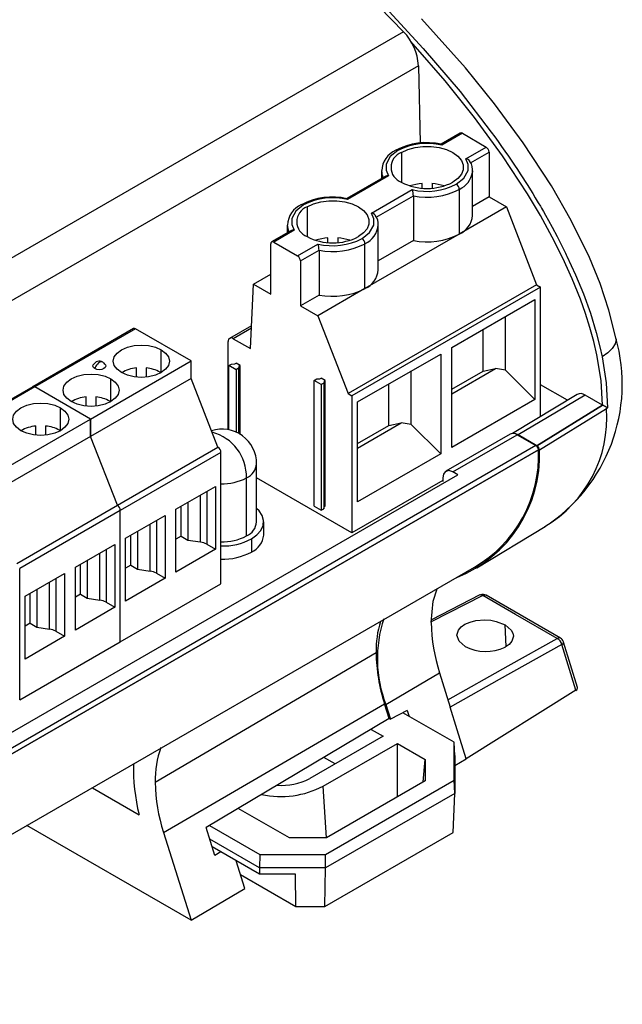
# Model space of a CAD drawing. Header units: millimetres. Extents: x 0 to 1397, y 0 to 1080.
# Tile 13 of 14: x 1066 to 1174, y 699 to 875. Entities that reach past the tile are written whole.
import ezdxf

# ---------------------------------------------------------------- set-up
doc = ezdxf.new("R2010")
doc.units = ezdxf.units.MM
doc.header["$LTSCALE"] = 5

msp = doc.modelspace()

# ---------------------------------------------------------------- linework, layer by layer
for p, q in [((1134.97, 872.38), (975.9, 780.55)), ((1137.62, 866.3), (980.22, 775.44)), ((1137.62, 866.3), (1137.93, 852.48)), ((1145.07, 854.27), (1141.66, 852.3)), ((1145.45, 854.23), (1141.79, 852.12)), ((1145.45, 854.23), (1149.69, 851.78)), ((1146.04, 849.67), (1149.69, 851.78)), ((1134.56, 850.8), (1134.56, 845.49)), ((1146.9, 848.95), (1150.22, 850.86)), ((1150.22, 850.86), (1150.22, 842.87)), ((1131.66, 846.52), (1124.83, 842.58)), ((1132.27, 846.62), (1124.97, 842.41)), ((1131.03, 847.53), (1131.03, 846.16)), ((1147.28, 847.53), (1147.27, 847.31)), ((1147.28, 839.54), (1147.28, 847.53)), ((1129.21, 839.96), (1136.51, 844.17)), ((1138.28, 844.43), (1138.28, 845.26)), ((1140.03, 845.26), (1140.03, 844.43)), ((1144.9, 844.22), (1144.9, 836.22)), ((1130.07, 839.23), (1136.71, 843.06)), ((1136.71, 843.06), (1136.71, 835.07)), ((1150.22, 842.87), (1147.28, 841.17)), ((1150.22, 842.87), (1153.31, 841.08)), ((1117.73, 841.09), (1117.73, 835.78)), ((1153.31, 841.08), (1144.9, 836.22)), ((1153.31, 841.08), (1158.7, 827.18)), ((1114.2, 837.82), (1114.2, 836.44)), ((1130.45, 829.82), (1130.45, 837.82)), ((1114.83, 836.81), (1111.41, 834.84)), ((1115.44, 836.91), (1111.79, 834.8)), ((1121.45, 834.71), (1121.45, 835.54)), ((1123.2, 835.54), (1123.2, 834.71)), ((1144.9, 836.22), (1128.07, 826.51)), ((1111.26, 825.51), (1111.26, 834.49)), ((1111.79, 834.8), (1116.03, 832.35)), ((1116.03, 832.35), (1119.68, 834.46)), ((1128.07, 826.51), (1128.07, 834.5)), ((1136.71, 835.07), (1130.45, 831.45)), ((1116.56, 831.43), (1119.88, 833.35)), ((1119.88, 833.35), (1119.88, 825.35)), ((1116.56, 831.43), (1116.56, 823.43)), ((1108.16, 827.3), (1111.26, 829.08)), ((1107.63, 815.77), (1108.16, 827.3)), ((1108.16, 827.3), (1111.26, 825.51)), ((1128.07, 826.51), (1119.65, 821.65)), ((1158.7, 827.18), (1125.05, 807.75)), ((1159.41, 826.77), (1125.75, 807.34)), ((1158.7, 827.18), (1159.41, 826.77)), ((1159.41, 803.66), (1159.41, 826.77)), ((1119.88, 825.35), (1116.56, 823.43)), ((1116.56, 823.43), (1119.65, 821.65)), ((1143.58, 815.96), (1158.41, 824.52)), ((1158.41, 824.52), (1158.41, 806.7)), ((1119.65, 821.65), (1125.05, 807.75)), ((1153.16, 811.95), (1153.16, 821.49)), ((1107.82, 819.86), (1103.91, 817.61)), ((1086.73, 819.35), (1068.77, 808.98)), ((1087.11, 819.31), (1069.15, 808.95)), ((1097.06, 813.57), (1087.11, 819.31)), ((1107.8, 819.43), (1104.54, 817.55)), ((1149.14, 811.76), (1149.14, 819.17)), ((1103.66, 801.28), (1103.66, 817.04)), ((1104.54, 817.55), (1107.63, 815.77)), ((1143.58, 798.14), (1143.58, 815.96)), ((1091.68, 811.49), (1091.68, 815.57)), ((1126.75, 806.25), (1141.58, 814.81)), ((1141.58, 814.81), (1141.58, 796.99)), ((1079.1, 803.2), (1097.06, 813.57)), ((1097.06, 810.46), (1097.06, 813.57)), ((1103.78, 812.74), (1104.25, 813.01)), ((1105.05, 812.01), (1103.78, 812.74)), ((1103.78, 801.26), (1103.78, 812.74)), ((1104.25, 813.01), (1104.83, 813.04)), ((1104.83, 813.04), (1105.06, 813.17)), ((1105.79, 812.74), (1105.06, 813.17)), ((1105.56, 812.61), (1105.51, 812.28)), ((1105.79, 812.74), (1105.56, 812.61)), ((1105.56, 812.61), (1105.56, 800.6)), ((1105.79, 800.46), (1105.79, 812.74)), ((1087.27, 810.69), (1087.27, 812.32)), ((1089.02, 812.32), (1089.02, 810.69)), ((1091.51, 811.57), (1091.68, 811.46)), ((1105.51, 812.28), (1105.05, 812.01)), ((1105.05, 812.01), (1105.05, 800.85)), ((1105.51, 812.28), (1105.51, 800.63)), ((1136.33, 802.23), (1136.33, 811.78)), ((1143.58, 807.73), (1151.36, 812.23)), ((1143.58, 808.55), (1149.14, 811.76)), ((1149.14, 811.76), (1151.36, 812.23)), ((1153.16, 811.95), (1151.36, 812.23)), ((1153.16, 811.95), (1158.41, 806.7)), ((1068.77, 808.98), (1050.81, 798.61)), ((1069.15, 808.95), (1051.19, 798.58)), ((1079.1, 803.2), (1069.15, 808.95)), ((1079.1, 803.2), (1069.15, 808.95)), ((1097.06, 810.46), (1079.1, 800.09)), ((1082.7, 806.31), (1082.7, 810.39)), ((1101.83, 798.16), (1097.06, 810.46)), ((1118.99, 810.09), (1119.45, 810.35)), ((1120.25, 809.36), (1118.99, 810.09)), ((1118.99, 787.63), (1118.99, 810.09)), ((1119.45, 810.35), (1120.03, 810.38)), ((1120.03, 810.38), (1120.26, 810.51)), ((1120.71, 809.63), (1120.25, 809.36)), ((1120.25, 809.36), (1120.25, 786.9)), ((1120.99, 810.09), (1120.26, 810.51)), ((1120.76, 809.96), (1120.71, 809.63)), ((1120.71, 809.63), (1120.71, 787.17)), ((1120.99, 810.09), (1120.76, 809.96)), ((1120.76, 809.96), (1120.76, 787.51)), ((1120.99, 787.64), (1120.99, 810.09)), ((1132.31, 802.05), (1132.31, 809.46)), ((1164.19, 806.55), (1159.41, 809.31)), ((1125.05, 807.75), (1125.75, 807.34)), ((1125.75, 807.34), (1125.75, 782.85)), ((1165.94, 807.61), (1154.41, 800.63)), ((1170.49, 805.67), (1167.35, 807.48)), ((1078.29, 805.5), (1078.29, 807.14)), ((1080.04, 807.14), (1080.04, 805.5)), ((1082.53, 806.38), (1082.68, 806.29)), ((1126.75, 788.43), (1126.75, 806.25)), ((1158.41, 806.7), (1143.58, 798.14)), ((1170.49, 805.67), (1158.77, 798.43)), ((1158.77, 798.43), (1170.49, 805.67)), ((1073.72, 801.12), (1073.72, 805.2)), ((1171.17, 805.04), (1159.21, 797.65)), ((1171.33, 805.19), (1171.17, 805.04)), ((1061.14, 792.83), (1079.1, 803.2)), ((1069.31, 800.32), (1069.31, 801.96)), ((1071.06, 801.96), (1071.06, 800.32)), ((1079.1, 800.09), (1079.1, 803.2)), ((1079.1, 803.2), (1079.1, 800.09)), ((1126.75, 798.02), (1134.53, 802.51)), ((1126.75, 798.84), (1132.31, 802.05)), ((1132.31, 802.05), (1134.53, 802.51)), ((1136.33, 802.23), (1134.53, 802.51)), ((1136.33, 802.23), (1141.58, 796.99)), ((1073.55, 801.2), (1073.72, 801.09)), ((1154, 800.51), (1142.48, 793.86)), ((1143.76, 793.75), (1155.25, 800.39)), ((1155.25, 800.39), (1158.59, 798.45)), ((1158.77, 798.43), (1155.43, 800.36)), ((1158.59, 798.45), (1023.42, 720.42)), ((1079.1, 800.09), (1061.14, 789.73)), ((1083.87, 787.79), (1079.1, 800.09)), ((1083.87, 787.79), (1079.1, 800.09)), ((1023.8, 719.61), (1159.04, 797.68)), ((1159.04, 797.69), (1023.86, 719.66)), ((1083.87, 787.79), (1101.83, 798.16)), ((1102.36, 797.24), (1084.4, 786.87)), ((1102.36, 773.77), (1102.36, 797.24)), ((1141.58, 796.99), (1126.75, 788.43)), ((1108.73, 784.84), (1108.73, 795.21)), ((1032.41, 728.43), (1144.67, 793.23)), ((1144.67, 793.23), (1143.76, 793.75)), ((1106.92, 782.31), (1106.92, 792.68)), ((1125.75, 782.85), (1108.73, 792.68)), ((1141.96, 792.2), (1125.75, 782.85)), ((1141.97, 792.72), (1141.96, 792.03)), ((1094.33, 787.1), (1101.41, 791.18)), ((1098.71, 781.24), (1098.71, 789.62)), ((1099.83, 790.27), (1099.83, 780.86)), ((1101.41, 791.18), (1101.41, 779.95)), ((1096.46, 788.32), (1096.46, 781.58)), ((1065.91, 777.42), (1083.87, 787.79)), ((1084.4, 786.87), (1066.44, 776.5)), ((1084.4, 763.4), (1084.4, 786.87)), ((1084.4, 763.4), (1084.4, 786.87)), ((1094.33, 775.87), (1094.33, 787.1)), ((1095.26, 782.27), (1095.26, 787.63)), ((1118.99, 787.63), (1120.25, 786.9)), ((1120.25, 786.9), (1120.71, 787.17)), ((1120.71, 787.17), (1120.76, 787.51)), ((1120.99, 787.64), (1120.76, 787.51)), ((1085.35, 781.91), (1092.43, 785.99)), ((1089.73, 776.05), (1089.73, 784.44)), ((1090.85, 785.08), (1090.85, 775.68)), ((1092.43, 785.99), (1092.43, 774.77)), ((1109.99, 782.49), (1109.99, 784.84)), ((1087.48, 783.14), (1087.48, 776.4)), ((1148.06, 776.65), (1160.22, 784.01)), ((1076.37, 776.73), (1083.44, 780.81)), ((1083.44, 780.81), (1083.44, 769.58)), ((1085.35, 770.69), (1085.35, 781.91)), ((1086.28, 777.09), (1086.28, 782.45)), ((1095.26, 782.27), (1094.33, 781.74)), ((1095.26, 782.27), (1096.46, 781.58)), ((1096.46, 781.58), (1098.71, 781.24)), ((1099.83, 780.86), (1101.41, 779.95)), ((1107.81, 781.8), (1107.81, 779.45)), ((1080.75, 770.87), (1080.75, 779.25)), ((1081.87, 779.9), (1081.87, 770.49)), ((1101.41, 779.95), (1094.33, 775.87)), ((1077.3, 771.9), (1077.3, 777.26)), ((1078.5, 777.95), (1078.5, 771.22)), ((1012.41, 698.67), (1147.64, 776.74)), ((1066.44, 753.03), (1066.44, 776.5)), ((1067.39, 771.54), (1074.46, 775.63)), ((1074.46, 775.63), (1074.46, 764.4)), ((1076.37, 765.5), (1076.37, 776.73)), ((1086.28, 777.09), (1085.35, 776.55)), ((1086.28, 777.09), (1087.48, 776.4)), ((1087.48, 776.4), (1089.73, 776.05)), ((1090.85, 775.68), (1092.43, 774.77)), ((1071.77, 765.68), (1071.77, 774.07)), ((1072.89, 774.71), (1072.89, 765.31)), ((1084.4, 763.4), (1102.36, 773.77)), ((1092.43, 774.77), (1085.35, 770.69)), ((1068.32, 766.72), (1068.32, 772.08)), ((1069.51, 772.77), (1069.51, 766.03)), ((1067.39, 760.32), (1067.39, 771.54)), ((1077.3, 771.9), (1076.37, 771.37)), ((1077.3, 771.9), (1078.5, 771.22)), ((1078.5, 771.22), (1080.75, 770.87)), ((1081.87, 770.49), (1083.44, 769.58)), ((1149.11, 771.68), (1139.91, 766.97)), ((1148.57, 771.78), (1139.95, 767.36)), ((1162.96, 764.08), (1149.71, 771.73)), ((1083.44, 769.58), (1076.37, 765.5)), ((1068.32, 766.72), (1067.39, 766.18)), ((1068.32, 766.72), (1069.51, 766.03)), ((1069.51, 766.03), (1071.77, 765.68)), ((1072.89, 765.31), (1074.46, 764.4)), ((1153.27, 762.58), (1153.09, 766.43)), ((1066.44, 753.03), (1084.4, 763.4)), ((1074.46, 764.4), (1067.39, 760.32)), ((1163.51, 763.36), (1163.48, 763.4)), ((1166.03, 755.28), (1163.53, 763.36)), ((1090.62, 738.32), (1130.05, 761.49)), ((1165.71, 754.75), (1163.18, 762.95)), ((1131.79, 752.22), (1141.37, 757.85)), ((1165.71, 754.75), (1146.11, 742.53)), ((1092.1, 729.37), (1131.56, 752.35)), ((1132.39, 749.71), (1131.56, 752.35)), ((1131.79, 752.22), (1132.6, 749.62)), ((1135.62, 751.17), (1132.6, 749.62)), ((1135.62, 751.17), (1135.95, 750.09)), ((1132.39, 749.71), (1099.71, 730.24)), ((1132.38, 749.75), (1132.6, 749.62)), ((1143.98, 745.46), (1134.81, 750.75)), ((1129.15, 747.78), (1131.29, 746.54)), ((1131.29, 746.54), (1118.22, 739)), ((1120.61, 737.62), (1133.86, 745.27)), ((1133.86, 745.27), (1138.84, 742.39)), ((1133.86, 735.72), (1133.86, 745.27)), ((1143.98, 738.69), (1143.98, 745.46)), ((1144.08, 743.13), (1143.98, 745.46)), ((1122.73, 741.6), (1120.72, 742.76)), ((1138.48, 738.39), (1138.84, 742.39)), ((1138.84, 742.39), (1138.84, 738.59)), ((1144.08, 743.13), (1144.08, 736.32)), ((1144.08, 741.32), (1146.11, 742.53)), ((1121, 725.43), (1143.98, 738.69)), ((1138.84, 738.59), (1121.18, 728.4)), ((1144.08, 736.32), (1143.98, 738.69)), ((1079.41, 737.35), (1087.74, 732.54)), ((1121.18, 728.4), (1120.61, 737.62)), ((1144.08, 736.32), (1121.04, 723.02)), ((1143.78, 729.35), (1144.08, 736.32)), ((1114.59, 728.39), (1105.46, 733.67)), ((1097.02, 713.71), (1067.74, 730.61)), ((1101.28, 725.26), (1099.71, 730.24)), ((1100.32, 730.6), (1109.28, 725.43)), ((1092.1, 729.37), (1097.02, 713.71)), ((1109.24, 723.02), (1100.37, 728.14)), ((1121.18, 728.4), (1114.59, 728.39)), ((1120.92, 716.15), (1143.78, 729.35)), ((1109.26, 721.91), (1100.79, 726.8)), ((1102.36, 725.89), (1101.28, 725.26)), ((1109.28, 725.43), (1109.24, 723.02)), ((1109.28, 725.43), (1121, 725.43)), ((1121.04, 723.02), (1121, 725.43)), ((1106.65, 719.38), (1105.1, 724.31)), ((1121.04, 723.02), (1109.24, 723.02)), ((1109.24, 723.02), (1109.26, 721.91)), ((1120.92, 716.15), (1121.04, 723.02)), ((1105.87, 721.86), (1115.75, 716.15)), ((1115.64, 721.91), (1109.26, 721.91)), ((1115.75, 716.15), (1115.64, 721.91)), ((1097.02, 713.71), (1106.65, 719.38)), ((1115.75, 716.15), (1120.92, 716.15))]:
    msp.add_line(p, q)
at = {"flags": 128}
for points in [[(1010.72, 944.1), (1020.26, 942.84), (1030.03, 940.56), (1040.02, 937.36), (1050.12, 933.37), (1060.23, 928.67), (1070.34, 923.32), (1080.46, 917.31), (1089.74, 911.24), (1099.03, 904.59), (1108.27, 897.37), (1117.36, 889.62), (1126.26, 881.32), (1134.97, 872.38)], [(1131.72, 876.67), (1138.48, 869.4), (1145.03, 861.68), (1150.61, 854.44), (1151.23, 853.6), (1151.84, 852.75), (1152.45, 851.89), (1153.05, 851.02), (1153.66, 850.15), (1154.26, 849.27), (1154.86, 848.38), (1155.16, 847.92), (1155.88, 846.83), (1157, 845.09), (1158.01, 843.48), (1158.47, 842.73), (1159, 841.84), (1159.37, 841.22), (1159.57, 840.87), (1159.94, 840.24), (1160.3, 839.6), (1160.83, 838.66), (1161.5, 837.45), (1162.37, 835.79), (1163.44, 833.67), (1163.63, 833.3), (1163.86, 832.81), (1164, 832.54), (1164.05, 832.43), (1164.11, 832.31), (1165.65, 828.95), (1167.05, 825.54), (1168.3, 822.08), (1169.35, 818.65), (1170, 816.09), (1170.39, 814.33)], [(1172.85, 817.72), (1171.62, 822.63), (1170.02, 827.4), (1168.12, 832.03), (1164.87, 838.66), (1161.33, 844.86), (1156.32, 852.52), (1151.18, 859.49), (1145.99, 865.91), (1138.18, 874.68)], [(1170.49, 805.67), (1170.22, 810.06), (1169.46, 814.68), (1168.91, 817.07), (1168.23, 819.52), (1167.44, 822.02), (1166.52, 824.58), (1165.06, 828.22), (1163.38, 831.92), (1161.49, 835.69), (1159.37, 839.53), (1157.05, 843.44), (1152.61, 850.21), (1147.62, 857.05), (1142.4, 863.58), (1137.09, 869.7), (1136.23, 870.63)], [(1133.94, 851.16), (1132.57, 850.07), (1131.85, 848.74), (1131.83, 847.64), (1132.27, 846.62)], [(1134.56, 850.8), (1135.69, 851.32), (1137.01, 851.69), (1138.42, 851.88), (1139.88, 851.88), (1141.3, 851.69), (1142.61, 851.32), (1143.75, 850.8), (1144.66, 850.14), (1145.29, 849.39), (1145.61, 848.57), (1145.61, 847.73), (1145.29, 846.91), (1144.66, 846.15), (1143.75, 845.49)], [(1141.79, 852.12), (1141.72, 852.27), (1141.69, 852.29)], [(1144.37, 845.14), (1145.73, 846.23), (1146.46, 847.56), (1146.48, 848.65), (1146.04, 849.67)], [(1124.97, 842.41), (1124.89, 842.56), (1124.86, 842.57)], [(1117.11, 841.44), (1115.74, 840.35), (1115.02, 839.02), (1115, 837.93), (1115.44, 836.91)], [(1117.73, 841.09), (1118.86, 841.61), (1120.18, 841.97), (1121.6, 842.16), (1123.05, 842.16), (1124.47, 841.97), (1125.78, 841.61), (1126.92, 841.09), (1127.83, 840.43), (1128.46, 839.67), (1128.78, 838.85), (1128.78, 838.01), (1128.46, 837.19), (1127.83, 836.44), (1126.92, 835.78)], [(1127.54, 835.42), (1128.9, 836.51), (1129.63, 837.84), (1129.65, 838.94), (1129.21, 839.96)], [(1172.81, 817.71), (1172.88, 817.4), (1172.7, 816.61), (1172.19, 815.81), (1171.39, 815.04), (1170.39, 814.33)], [(1084.61, 811.49), (1083.82, 812.09), (1083.32, 812.78), (1083.15, 813.53), (1083.32, 814.28), (1083.82, 814.97), (1084.61, 815.57), (1085.65, 816.03), (1086.85, 816.32), (1088.15, 816.42), (1089.44, 816.32), (1090.65, 816.03), (1091.68, 815.57)], [(1091.68, 815.57), (1092.48, 814.97), (1092.98, 814.28), (1093.15, 813.53), (1092.98, 812.78), (1092.48, 812.09), (1091.68, 811.49), (1090.65, 811.03), (1089.44, 810.74), (1088.15, 810.64), (1086.85, 810.74), (1085.65, 811.03), (1084.61, 811.49)], [(1170.39, 814.33), (1171.11, 809.67), (1171.33, 805.2)], [(1079.84, 812.21), (1079.59, 812.42), (1079.51, 812.67), (1079.56, 812.88)], [(1081.74, 812.88), (1081.8, 812.67), (1081.71, 812.42), (1081.46, 812.21), (1081.09, 812.06), (1080.65, 812.01), (1080.21, 812.06), (1079.84, 812.21)], [(1075.63, 806.31), (1074.84, 806.9), (1074.34, 807.6), (1074.17, 808.35), (1074.34, 809.09), (1074.84, 809.79), (1075.63, 810.39), (1076.67, 810.85), (1077.87, 811.13), (1079.17, 811.23), (1080.46, 811.13), (1081.67, 810.85), (1082.7, 810.39)], [(1082.7, 810.39), (1083.5, 809.79), (1084, 809.09), (1084.17, 808.35), (1084, 807.6), (1083.5, 806.9), (1082.7, 806.31), (1081.67, 805.85), (1080.46, 805.56), (1079.17, 805.46), (1077.87, 805.56), (1076.67, 805.85), (1075.63, 806.31)], [(1167.35, 807.48), (1160.67, 803.49), (1155.43, 800.36)], [(1066.65, 801.12), (1065.86, 801.72), (1065.36, 802.42), (1065.19, 803.16), (1065.36, 803.91), (1065.86, 804.61), (1066.65, 805.2), (1067.69, 805.66), (1068.89, 805.95), (1070.19, 806.05), (1071.48, 805.95), (1072.69, 805.66), (1073.72, 805.2)], [(1073.72, 805.2), (1074.52, 804.61), (1075.02, 803.91), (1075.19, 803.16), (1075.02, 802.42), (1074.52, 801.72), (1073.72, 801.12), (1072.69, 800.66), (1071.48, 800.37), (1070.19, 800.28), (1068.89, 800.37), (1067.69, 800.66), (1066.65, 801.12)], [(1143.76, 793.75), (1143.03, 793.99), (1142.38, 793.79), (1142.07, 793.33), (1141.97, 792.72)], [(1107.81, 781.8), (1108.79, 782.5), (1109.5, 783.3), (1109.9, 784.16), (1109.98, 785.06), (1109.74, 785.95), (1109.18, 786.78), (1108.73, 787.23)], [(1139.9, 766.86), (1140.24, 770.65), (1140.93, 772.86)], [(1149.11, 771.68), (1149.44, 771.78), (1149.71, 771.72)], [(1162.37, 764.03), (1154.94, 768.31), (1149.11, 771.68)], [(1145.96, 762.6), (1144.89, 763.5), (1144.48, 764.6), (1144.74, 765.51), (1145.22, 766.07), (1145.92, 766.56), (1146.82, 766.94), (1147.86, 767.2), (1149.49, 767.33), (1150.51, 767.25), (1151.48, 767.06), (1153.09, 766.43)], [(1153.09, 766.43), (1154.16, 765.52), (1154.46, 764.98), (1154.56, 764.41), (1154.29, 763.51), (1153.8, 762.94), (1153.08, 762.46)], [(1142.86, 753.05), (1153.6, 759.1), (1162.37, 764.03)], [(1162.96, 764.07), (1162.69, 764.13), (1162.37, 764.03)], [(1163.18, 762.95), (1163.44, 763.14), (1163.53, 763.32), (1163.51, 763.36)], [(1163.18, 762.95), (1152.02, 756.67), (1143.26, 751.74)], [(1141.37, 757.85), (1142.43, 754.43), (1143.26, 751.74)], [(1146.11, 742.53), (1144.51, 747.69), (1143.26, 751.74)]]:
    msp.add_lwpolyline(points, dxfattribs=at)
for centre, radius, start, end in [((1127.83, 865.65), 9.81, 3.8248, 43.3162), ((1145.23, 853.92), 0.377, 54.3824, 114.3071), ((1135.25, 847.36), 4.19, 113.7247, 177.2188), ((1139.07, 840.9), 11.67, 77.0393, 118.1286), ((1133.72, 850.87), 0.36, 52.7465, 115.9577), ((1139.17, 841.04), 11.39, 76.6594, 117.3334), ((1149.07, 850.81), 1.15, 2.6055, 57.3945), ((1135.56, 848.15), 2.84, 110.7834, 249.2166), ((1146.04, 848.8), 0.868, 9.3807, 90.4449), ((1144.68, 847.71), 2.59, 350.2103, 34.8944), ((1133.88, 847.55), 2.85, 179.6531, 205.473), ((1132.09, 845.81), 0.832, 77.6566, 121.2851), ((1143.16, 848.01), 4.17, 294.6654, 350.3677), ((1139.15, 854.36), 9.99, 242.6097, 297.3903), ((1139.02, 835.62), 9.66, 94.4291, 107.6176), ((1139.14, 855.25), 11.39, 256.6594, 297.3334), ((1133.12, 843), 3.58, 1.0323, 19.1408), ((1139.15, 855.37), 12.55, 258.7982, 297.2746), ((1139.29, 835.68), 9.61, 72.3427, 85.6106), ((1143.75, 844.17), 1.15, 2.6055, 57.3945), ((1122.24, 831.18), 11.67, 77.0393, 118.1286), ((1122.34, 831.32), 11.39, 76.6594, 117.3334), ((1118.42, 837.65), 4.19, 113.7247, 177.2188), ((1118.73, 838.43), 2.84, 110.7834, 249.2166), ((1116.89, 841.16), 0.36, 52.7465, 115.9577), ((1129.21, 839.09), 0.868, 9.3807, 90.4449), ((1127.95, 838.01), 2.5, 356.6551, 35.9421), ((1143.22, 839.94), 4.08, 294.3124, 354.3675), ((1117.05, 837.83), 2.85, 179.6531, 205.473), ((1126.4, 838.21), 4.06, 294.2561, 355.0264), ((1115.26, 836.09), 0.832, 77.6566, 121.2851), ((1122.32, 844.65), 9.99, 242.6097, 297.3903), ((1122.19, 825.91), 9.66, 94.4291, 107.6176), ((1122.31, 845.54), 11.39, 256.6594, 297.3334), ((1122.46, 825.97), 9.61, 72.3427, 85.6106), ((1126.92, 834.45), 1.15, 2.6055, 57.3945), ((1139.15, 847.38), 12.55, 258.7982, 297.2746), ((1111.58, 834.55), 0.328, 50.7967, 189.214), ((1116.29, 833.28), 3.58, 1.0323, 19.1408), ((1122.32, 845.66), 12.55, 258.7982, 297.2746), ((1115.41, 831.38), 1.15, 2.6055, 57.3945), ((1126.39, 830.22), 4.08, 294.3124, 354.3675), ((1122.32, 837.66), 12.55, 258.7982, 297.2746), ((1086.89, 819.02), 0.371, 53.8295, 114.8605), ((1143.63, 809.45), 30.37, 302.9062, 15.7968), ((1104.19, 817.13), 0.546, 50.7967, 189.214), ((1080.65, 812.27), 1.25, 60.0027, 150.6679), ((1081.85, 811.57), 2.1, 136.9371, 162.5249), ((1081.02, 812.53), 0.861, 72.825, 145.6705), ((1080.65, 812.27), 1.25, 29.3321, 60.0027), ((1087.76, 806.28), 6.06, 94.6349, 121.0454), ((1088.44, 805.95), 6.4, 61.3626, 84.77), ((1068.93, 808.65), 0.371, 53.8295, 114.8605), ((1068.93, 808.65), 0.371, 53.8291, 114.8606), ((1166.54, 806.38), 1.37, 53.6099, 116.0303), ((1078.78, 801.1), 6.06, 94.6349, 121.0454), ((1079.46, 800.77), 6.4, 61.3626, 84.7699), ((1149.81, 768.17), 42.83, 59.8305, 61.1252), ((1148.72, 803.39), 22.51, 300.4904, 4.2099), ((1069.8, 795.91), 6.06, 94.6349, 121.0454), ((1070.48, 795.58), 6.4, 61.3626, 84.77), ((1102.55, 795.21), 6.18, 0, 107.5385), ((1098.68, 792.87), 8.24, 358.6835, 75.1818), ((1154.52, 799.37), 1.25, 54.3824, 114.3071), ((1154.57, 798.99), 1.62, 58.0369, 84.045), ((1158.08, 797.65), 0.961, 2.6055, 57.3945), ((1158.25, 797.62), 0.959, 1.9798, 57.4502), ((1101.21, 797.19), 1.15, 2.6057, 57.3944), ((1135.75, 796.71), 23.48, 291.8581, 2.2891), ((1136.09, 796.63), 22.97, 300.1601, 2.634), ((1158.45, 797.69), 0.582, 359.1833, 0.0017), ((1105.74, 795.44), 2.99, 293.1381, 355.5417), ((1102.67, 800.78), 9.14, 268.0585, 297.7004), ((1083.25, 786.82), 1.15, 2.6057, 57.3944), ((1083.25, 786.82), 1.15, 2.6056, 57.3945), ((1105.74, 785.07), 2.99, 293.1381, 355.5417), ((1098.25, 778.01), 3.25, 61.111, 82.0232), ((1102.67, 790.41), 9.14, 268.0585, 297.7004), ((1102.74, 791.33), 10.8, 267.9588, 297.9925), ((1106.31, 782.83), 3.7, 294.0092, 354.6707), ((1102.74, 788.98), 10.8, 267.9588, 297.9925), ((1089.27, 772.83), 3.25, 61.111, 82.0232), ((1080.29, 767.64), 3.25, 61.111, 82.0232), ((1148.77, 771.28), 0.526, 49.4414, 111.8791), ((1149.11, 770.7), 1.18, 59.2353, 112.5152), ((1148.16, 761.77), 18.12, 163.0168, 180.8858), ((1153.17, 760.4), 22.89, 161.8323, 200.9299), ((1170.71, 767.26), 30.81, 180.7503, 197.7835), ((1071.31, 762.46), 3.25, 61.111, 82.0232), ((1161.39, 762.45), 1.86, 15.5016, 58.1951), ((1162.49, 763.17), 1.02, 13.5975, 63.4366), ((1160.89, 761.9), 30.85, 180.7701, 198.0338), ((1149.67, 769.68), 7.99, 242.3392, 295.2923), ((1165.5, 755.22), 0.522, 293.8993, 13.641), ((1107.68, 738.68), 17.06, 159.9203, 181.1878), ((1120.49, 740.68), 33.74, 178.273, 193.9553), ((1113.15, 748.77), 11.01, 265.9453, 297.4082), ((1120.86, 738.73), 30.24, 180.7701, 198.0338), ((1113.08, 752.12), 16.33, 257.781, 297.4263)]:
    msp.add_arc(centre, radius, start, end)

doc.saveas('drawing.dxf')
